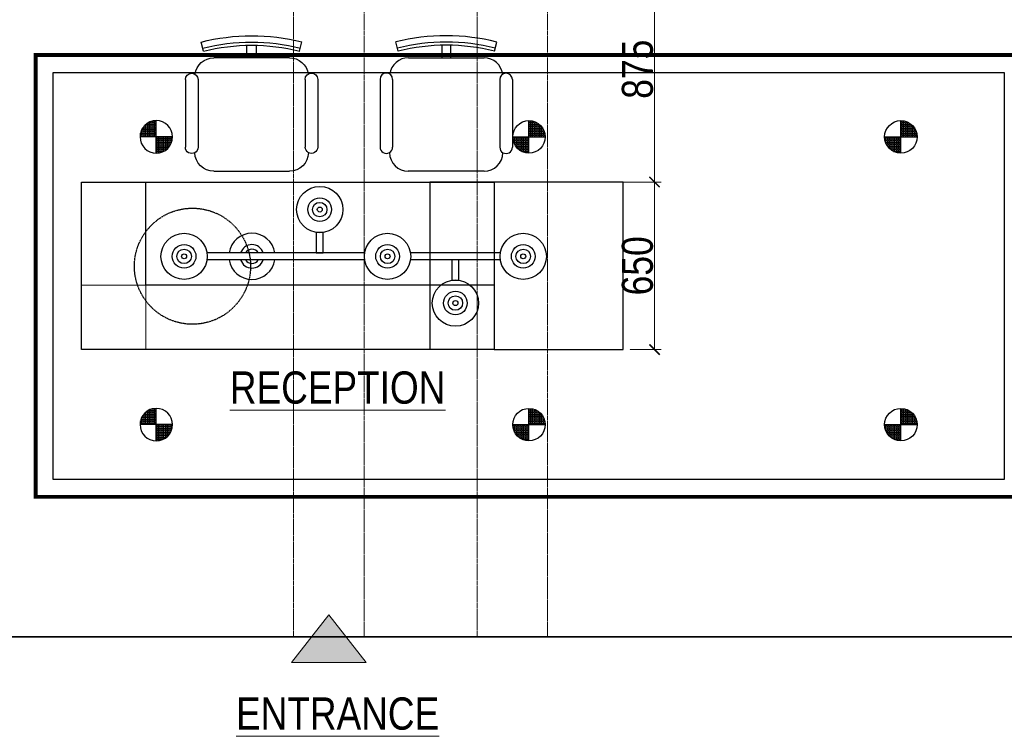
# Model space of a CAD drawing. Header units: millimetres. Extents: x -106827 to 92813, y -35754 to 7831.
# Tile 88 of 150: x -19193 to -15377, y -28971 to -26192. Entities that reach past the tile are written whole.
import ezdxf
from ezdxf.xclip import XClip

# ---------------------------------------------------------------- set-up
doc = ezdxf.new("R2010")
doc.units = ezdxf.units.MM
doc.header["$XCLIPFRAME"] = 2
doc.header["$PDMODE"] = 35
for name, pattern in [('General Arrangement Plan$0$( Hidden )', [0.375, 0.25, -0.125]), ('General Arrangement Plan$1$HIDDEN', [0.375, 0.25, -0.125]), ('HIDDEN2', [4.7625, 3.175, -1.5875])]:
    doc.linetypes.add(name, pattern=pattern)
for name, color, linetype in [('Ceiling Lights', 40, 'Continuous'), ('General Arrangement Plan$1$Furniture', 7, 'Continuous'), ('IEL-DIM-050', 7, 'Continuous'), ('IFF-35 HEAVY', 100, 'Continuous'), ('LIGHT', 30, 'Continuous')]:
    doc.layers.add(name, color=color, linetype=linetype)
for name, color, linetype, lineweight in [('General Arrangement Plan$0$DIM', 7, 'Continuous', 13), ('General Arrangement Plan$1$BEAM', 113, 'Continuous', 9), ('General Arrangement Plan$1$TXT', 6, 'Continuous', 20), ('General Arrangement Plan$1$Wall Hatch', 8, 'Continuous', 0)]:
    doc.layers.add(name, color=color, linetype=linetype, lineweight=lineweight)
doc.styles.add('General Arrangement Plan$1$Standard', font='ARIALN.TTF')
doc.dimstyles.new('General Arrangement Plan$1$TFS-Dim', dxfattribs={"dimtxt": 120, "dimasz": 40, "dimexe": 25, "dimexo": 25, "dimgap": 4.5, "dimtad": 1, "dimdec": 0, "dimzin": 0, "dimdsep": 46, "dimtxsty": 'General Arrangement Plan$1$Standard', "dimblk": 'General Arrangement Plan$1$_ArchTick', "dimcen": 0.09, "dimdle": 2, "dimclrd": 256, "dimclre": 8, "dimadec": 0, "dimazin": 0, "dimtfac": 1, "dimtdec": 0, "dimtofl": 0, "dimtmove": 1, "dimatfit": 3, "dimfxl": 1, "dimtolj": 1, "dimtzin": 0, "dimlwd": -1, "dimlwe": -1, "dimarcsym": 0})

# ---------------------------------------------------------------- blocks, each defined once
blk = doc.blocks.new('General Arrangement Plan$1$DTHRQW')
at = {"color": 0, "linetype": 'ByBlock', "lineweight": -2}
blk.add_wipeout([(1608712.3, -1425101.7), (1608713.7, -1425115), (1608718.6, -1425130.8), (1608727.2, -1425145.8), (1608735.2, -1425155), (1608745.7, -1425163.7), (1608768.7, -1425174.5), (1608776, -1425176.1), (1608798.1, -1425177.3), (1609095.1, -1425177.3), (1609104.3, -1425176.7), (1609127.2, -1425170.2), (1609131.8, -1425167.9), (1609139.3, -1425163.3), (1609148.8, -1425155.3), (1609158.8, -1425143.3), (1609164.1, -1425134), (1609169, -1425120.8), (1609171.1, -1425110.3), (1609171.7, -1425102), (1609171.7, -1425102), (1609171.7, -1425102), (1609175.1, -1425103.6), (1609181, -1425105.2), (1609187.8, -1425105.2), (1609192.4, -1425104.2), (1609197, -1425102.2), (1609200, -1425100.2), (1609201.8, -1425098.6), (1609201.8, -1425098.6), (1609206.6, -1425092.7), (1609208.7, -1425088.1), (1609209.6, -1425084.6), (1609210, -1425079.9), (1609210, -1425072.2), (1609210, -1424805.7), (1609208.8, -1424797.7), (1609207.6, -1424794.9), (1609204.4, -1424789.7), (1609202.2, -1424787.3), (1609196.3, -1424783.1), (1609193.4, -1424781.7), (1609189.7, -1424780.7), (1609184.5, -1424780.2), (1609177.1, -1424781.3), (1609174.4, -1424782.2), (1609171, -1424784), (1609167.4, -1424768.8), (1609164, -1424760.8), (1609154.9, -1424746.4), (1609152.3, -1424743.3), (1609145.7, -1424736.7), (1609135.1, -1424728.9), (1609124.1, -1424723.3), (1609116.3, -1424720.5), (1609106.3, -1424718.3), (1609095.5, -1424717.5), (1609077.9, -1424717.5), (1608960.9, -1424717.5), (1608960.9, -1424666.8), (1608972.5, -1424667.2), (1608990, -1424668.1), (1609009.4, -1424669.5), (1609023, -1424670.8), (1609048.5, -1424673.8), (1609066, -1424676.4), (1609080.4, -1424678.8), (1609099.3, -1424682.4), (1609109.5, -1424684.6), (1609130, -1424689.3), (1609137.2, -1424691.1), (1609146.6, -1424654), (1609112.1, -1424646), (1609081.5, -1424640.2), (1609027.2, -1424632.7), (1608999.1, -1424630.3), (1608962.5, -1424628.6), (1608899.5, -1424629.4), (1608874.9, -1424631), (1608841.9, -1424634.3), (1608808.8, -1424639), (1608769.6, -1424646.3), (1608738.2, -1424653.6), (1608747.6, -1424690.7), (1608765.6, -1424686.4), (1608793.7, -1424680.5), (1608817, -1424676.5), (1608834.8, -1424673.8), (1608851.3, -1424671.8), (1608871.4, -1424669.7), (1608885.4, -1424668.6), (1608898.9, -1424667.7), (1608917.4, -1424667), (1608923.8, -1424667), (1608923.8, -1424717.5), (1608789.1, -1424717.5), (1608780.2, -1424718), (1608771.8, -1424719.5), (1608762.3, -1424722.4), (1608752.9, -1424726.6), (1608744.6, -1424731.8), (1608732.8, -1424742.2), (1608726.8, -1424749.6), (1608720.7, -1424759.7), (1608717.3, -1424767.6), (1608713.3, -1424783.5), (1608713.3, -1424783.5), (1608713.3, -1424783.5), (1608699.8, -1424779.7), (1608699.8, -1424779.7), (1608693.2, -1424780.5), (1608682.3, -1424786.6), (1608675.1, -1424798.7), (1608674.2, -1424805.2), (1608674.2, -1424817.3), (1608674.2, -1424837.6), (1608674.2, -1424853.6), (1608674.2, -1425079.4), (1608674.2, -1425079.4), (1608676.1, -1425088.9), (1608678.5, -1425093.6), (1608683, -1425098.7), (1608686.6, -1425101.3), (1608686.6, -1425101.3), (1608699.7, -1425105), (1608699.7, -1425105), (1608706, -1425104.2)], dxfattribs=at).translate(0, 0, 0)
at = {"color": 0, "linetype": 'ByBlock', "lineweight": -2, "extrusion": (-3.38737e-07, -2.0473e-09, 1)}
for p, q in [((1608747.6, -1424690.7, 0), (1608738.2, -1424653.6, 0)), ((1609137.2, -1424691.1, 0), (1609146.6, -1424654, 0)), ((1608789.2, -1424717.5, 0), (1609095.5, -1424717.5, 0)), ((1608674.2, -1424805.2, 0), (1608674.2, -1425079.4, 0)), ((1608725.3, -1424805.2, 0), (1608725.3, -1425079.5, 0)), ((1609159, -1424805.7, 0), (1609159, -1425079.9, 0)), ((1609210, -1424805.7, 0), (1609210, -1425079.9, 0)), ((1609095.1, -1425177.3, 0), (1608788.7, -1425177.3, 0))]:
    blk.add_line(p, q, dxfattribs=at)
at = {"color": 0, "linetype": 'ByBlock', "lineweight": -2, "extrusion": (-3.38737e-07, -2.0473e-09, 1), "elevation": -0.5}
blk.add_lwpolyline([(1608923.8, -1424717.5), (1608960.9, -1424717.5), (1608960.9, -1424666.8, 0.00633), (1608923.8, -1424666.6), (1608923.8, -1424717.5), (1608960.9, -1424717.5)], format="xyb", dxfattribs=at)
at = {"color": 0, "linetype": 'ByBlock', "lineweight": -2, "extrusion": (-3.38737e-07, -2.0473e-09, 1)}
for centre, radius, start, end in [((1608941.6, -1425457.9, -0.5), 829.6, 75.6933, 104.1934), ((1608941.6, -1425457.9, -0.5), 804.1, 75.6933, 104.1934), ((1608941.6, -1425457.9, -0.5), 791.3, 75.6933, 104.1934), ((1608789.1, -1424794.1, -0.5), 76.6, 89.9433, 172.0949), ((1609094.8, -1424794.4, -0.5), 76.9, 7.7859, 89.486), ((1608699.8, -1424805.2, -0.5), 25.5, 359.9433, 179.9433), ((1609184.5, -1424805.7, -0.5), 25.5, 359.9433, 179.9433), ((1608699.8, -1425079.4, -0.5), 25.5, 179.9411, 359.9455), ((1608789.3, -1425100.2, -0.5), 77.1, 181.1385, 269.5517), ((1609095.1, -1425100.7, -0.5), 76.6, 269.9433, 359.0248), ((1609184.5, -1425079.9, -0.5), 25.5, 179.9433, 359.9433)]:
    blk.add_arc(centre, radius, start, end, dxfattribs=at)
blk = doc.blocks.new('General Arrangement Plan$1$_ArchTick')
at = {"color": 0, "linetype": 'ByBlock', "const_width": 0.15}
blk.add_lwpolyline([(-0.5, -0.5), (0.5, 0.5)], dxfattribs=at)
blk = doc.blocks.new('*D266')
at = {"layer": 'Defpoints', "color": 0}
for p in [(4286.2, 2662.6), (4377.6, 2012.6), (4498.8, 2012.6)]:
    blk.add_point(p, dxfattribs=at)
at = {"layer": 'General Arrangement Plan$0$DIM', "color": 8, "linetype": 'General Arrangement Plan$0$( Hidden )'}
for p, q in [((4311.2, 2662.6), (4523.8, 2662.6)), ((4402.6, 2012.6), (4523.8, 2012.6))]:
    blk.add_line(p, q, dxfattribs=at)
at = {"layer": 'General Arrangement Plan$0$DIM', "color": 8}
blk.add_line((4498.8, 2664.6), (4498.8, 2010.6), dxfattribs=at)
at = {"layer": 'General Arrangement Plan$0$DIM', "color": 8, "xscale": 40, "yscale": 40, "zscale": 40}
for p, rotation in [((4498.8, 2662.6), 90), ((4498.8, 2012.6), 270)]:
    blk.add_blockref('General Arrangement Plan$1$_ArchTick', p, dxfattribs=dict(at, rotation=rotation))
at = {"layer": 'General Arrangement Plan$0$DIM', "color": 0, "insert": (4433, 2337.6), "char_height": 120, "attachment_point": 5, "rotation": 90, "style": 'General Arrangement Plan$1$Standard'}
blk.add_mtext('\\A1;650', dxfattribs=at)
blk = doc.blocks.new('*D269')
at = {"layer": 'Defpoints', "color": 0}
for p in [(4302.6, 3537.7), (4498.8, 3537.7), (4302.6, 2662.6)]:
    blk.add_point(p, dxfattribs=at)
at = {"layer": 'General Arrangement Plan$0$DIM', "color": 8, "linetype": 'General Arrangement Plan$0$( Hidden )'}
for p, q in [((4327.6, 3537.7), (4523.8, 3537.7)), ((4327.6, 2662.6), (4523.8, 2662.6))]:
    blk.add_line(p, q, dxfattribs=at)
at = {"layer": 'General Arrangement Plan$0$DIM', "color": 8}
blk.add_line((4498.8, 2660.6), (4498.8, 3539.7), dxfattribs=at)
at = {"layer": 'General Arrangement Plan$0$DIM', "color": 8, "xscale": 40, "yscale": 40, "zscale": 40}
for p, rotation in [((4498.8, 3537.7), 90), ((4498.8, 2662.6), 270)]:
    blk.add_blockref('General Arrangement Plan$1$_ArchTick', p, dxfattribs=dict(at, rotation=rotation))
at = {"layer": 'General Arrangement Plan$0$DIM', "color": 0, "insert": (4433, 3100.1), "char_height": 120, "attachment_point": 5, "rotation": 90, "style": 'General Arrangement Plan$1$Standard'}
blk.add_mtext('\\A1;875', dxfattribs=at)
blk = doc.blocks.new('A$Cabf605ce')
at = {"layer": 'LIGHT', "linetype": 'ByBlock'}
for p, q in [((475.9, 171.6), (107.3, 171.6)), ((792.7, 171.6), (582.5, 171.6)), ((475.9, 154.9), (107.3, 154.9)), ((792.7, 154.9), (582.5, 154.9))]:
    blk.add_line(p, q, dxfattribs=at)
at = {"layer": 'LIGHT'}
for points in [[(362.5, 218.6), (362.5, 171.6), (379.1, 171.6), (379.1, 218.6)], [(695.9, 107.9), (695.9, 154.9), (679.3, 154.9), (679.3, 107.9)]]:
    blk.add_lwpolyline(points, close=True, dxfattribs=at)
at = {"layer": 'LIGHT', "linetype": 'ByBlock'}
for centre, radius in [((370.8, 272.5), 54), ((370.8, 272.5), 27.6), ((370.8, 272.5), 16.9), ((370.8, 272.5), 5.76), ((54, 163.2), 54), ((529.2, 163.2), 54), ((846, 163.2), 54), ((54, 163.2), 27.6), ((529.2, 163.2), 27.6), ((846, 163.2), 27.6), ((54, 163.2), 16.9), ((54, 163.2), 5.76), ((529.2, 163.2), 16.9), ((529.2, 163.2), 5.76), ((846, 163.2), 16.9), ((846, 163.2), 5.76), ((687.6, 54), 54), ((687.6, 54), 27.6), ((687.6, 54), 16.9), ((687.6, 54), 5.76)]:
    blk.add_circle(centre, radius, dxfattribs=at)
for radius, start, end in [(54, 8.8664, 171.1336), (27.6, 17.5247, 162.4753), (16.9, 29.4294, 150.5706), (54, 188.8664, 351.1336), (27.6, 197.5247, 342.4753), (16.9, 209.4294, 330.5706)]:
    blk.add_arc((212.4, 163.2), radius, start, end, dxfattribs=at)
blk = doc.blocks.new('A$C14111a2b')
at = {"layer": 'Ceiling Lights', "linetype": 'ByBlock', "ltscale": 0.5, "true_color": 0xf8d731}
h = blk.add_hatch(dxfattribs=at)
h.set_pattern_fill('ANGLE', color=40)
h.set_pattern_definition([(0, (-41143.0485, -2611.6214), (0, 6.985), [5.08, -1.905]), (90, (-41143.0485, -2611.6214), (-6.985, 4e-16), [5.08, -1.905])])
h.paths.add_polyline_path([(63, 63), (0, 63, 0.414214), (63, 0)])
h.paths.add_polyline_path([(63, 63), (126.1, 63, 0.414214), (63, 126.1)])
at = {"layer": 'Ceiling Lights', "color": 40, "linetype": 'ByBlock', "ltscale": 0.5, "true_color": 0xf8d731}
for p, q in [((63, 0), (63, 126.1)), ((0, 63), (126.1, 63))]:
    blk.add_line(p, q, dxfattribs=at)
blk.add_circle((63, 63), 63, dxfattribs=at)
blk = doc.blocks.new('General Arrangement Plan')
at = {"layer": 'General Arrangement Plan$1$Wall Hatch', "true_color": 0x939598}
h = blk.add_hatch(color=252, dxfattribs=at)
h.dxf.hatch_style = 1
h.paths.add_polyline_path([(3091.7, 799.2), (3380.8, 799.2), (3236.2, 983.7)])
at = {"color": 252, "true_color": 0x939598}
blk.add_line((1818.1, 899.1), (6194.5, 899.1), dxfattribs=at)
at = {"layer": 'General Arrangement Plan$0$DIM', "color": 9, "linetype": 'General Arrangement Plan$1$HIDDEN', "ltscale": 10, "true_color": 0xc7c8ca}
for q in [(2277.6, 2262.6), (2527.6, 2012.6)]:
    blk.add_line((2527.6, 2262.6), q, dxfattribs=at)
at = {"layer": 'General Arrangement Plan$1$Furniture', "color": 8}
blk.add_line((2527.6, 2662.6), (3627.6, 2662.6), dxfattribs=at)
at = {"layer": 'General Arrangement Plan$1$Furniture'}
for points in [[(2277.6, 2662.6), (2527.6, 2662.6)], [(3627.6, 2662.6), (3877.6, 2662.6), (3877.6, 2012.6), (2277.6, 2012.6), (2277.6, 2662.6)], [(3877.6, 2262.6), (2527.6, 2262.6), (2527.6, 2662.6)]]:
    blk.add_lwpolyline(points, dxfattribs=at)
at = {"layer": 'General Arrangement Plan$1$Furniture', "color": 252, "linetype": 'General Arrangement Plan$1$HIDDEN', "ltscale": 10}
blk.add_lwpolyline([(3627.6, 2662.6), (3627.6, 2012.6)], dxfattribs=at)
at = {"layer": 'General Arrangement Plan$1$Furniture', "color": 8}
blk.add_lwpolyline([(3877.6, 2012.6), (4377.6, 2012.6), (4377.6, 2662.6), (3627.6, 2662.6), (3627.6, 2662.6)], dxfattribs=at)
at = {"layer": 'General Arrangement Plan$1$Furniture', "color": 252, "linetype": 'General Arrangement Plan$1$HIDDEN', "ltscale": 10}
blk.add_circle((2707.9, 2336), 225.1, dxfattribs=at)
at = {"layer": 'General Arrangement Plan$1$Wall Hatch'}
blk.add_lwpolyline([(3091.7, 799.2), (3380.8, 799.2), (3236.2, 983.7), (3236.2, 983.7)], close=True, dxfattribs=at)
at = {"layer": 'General Arrangement Plan$1$Furniture', "yscale": 0.9575283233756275, "zscale": 0.9575283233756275}
for p, xscale in [((1543544.7, 1367351.9, 0), -0.9575283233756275), ((-1536916.3, 1367351.9, 0), 0.9575283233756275)]:
    blk.add_blockref('General Arrangement Plan$1$DTHRQW', p, dxfattribs=dict(at, xscale=xscale))
at = {"layer": 'General Arrangement Plan$1$TXT', "char_height": 125, "width": 2265.161, "attachment_point": 5, "style": 'General Arrangement Plan$1$Standard'}
for s, insert in [('{\\LRECEPTION}', (3270.4, 1864.6)), ('{\\LENTRANCE}', (3270.4, 600.2))]:
    blk.add_mtext(s, dxfattribs=dict(at, insert=insert))
at = {"layer": 'General Arrangement Plan$0$DIM', "color": 9, "true_color": 0xc7c8ca}
for base, p1, p2, picture, middle in [((4498.8, 3537.7), (4302.6, 2662.6), (4302.6, 3537.7), '*D269', (4433, 3100.1)), ((4498.8, 2012.6), (4286.2, 2662.6), (4377.6, 2012.6), '*D266', (4433, 2337.6))]:
    dim = blk.add_linear_dim(base=base, p1=p1, p2=p2, angle=90, dimstyle='General Arrangement Plan$1$TFS-Dim', override={"dimclrd": 8}, dxfattribs=at)
    dim.commit()
    dim.dimension.update_dxf_attribs({"geometry": picture, "text_midpoint": middle})
at = {"layer": 'General Arrangement Plan$1$BEAM', "linetype": 'General Arrangement Plan$0$( Hidden )', "ltscale": 11}
for points in [[(3373.3, 14050.1), (3373.2, 899.1), (3099.8, 899.1), (3099.8, 14050.1)], [(4084.2, 14050.1), (4084.2, 899.1), (3810.8, 899.1), (3810.8, 14050.1)]]:
    blk.add_lwpolyline(points, close=True, dxfattribs=at)

msp = doc.modelspace()

# ---------------------------------------------------------------- linework, layer by layer
at = {"layer": 'IFF-35 HEAVY', "ltscale": 100}
msp.add_lwpolyline([(-15062.9, -28585), (-19413.5, -28584.4), (-19413.5, -25896), (-16394.6, -25896), (-16394.6, -24703.6), (-17048, -24703.6), (-17048, -23691.7), (-16394.6, -23691.7), (-16394.6, -23569), (-21123.4, -23567.7), (-21123.5, -23017.6), (-11186.5, -23017.6)], dxfattribs=at)

# ---------------------------------------------------------------- next in the draw order: block references
at = {"color": 7}
ref = msp.add_blockref('General Arrangement Plan', (-21231.7, -29484.1), dxfattribs=at)
XClip(ref).set_block_clipping_path([(48.7190010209, -107.5186207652), (15251.6043912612, 15253.5715002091)])

# ---------------------------------------------------------------- next in the draw order: linework, layer by layer
at = {"layer": 'IFF-35 HEAVY', "color": 5, "linetype": 'HIDDEN2', "ltscale": 2, "const_width": 15}
msp.add_lwpolyline([(-19131.5, -26329.1), (-15310.7, -26329.1), (-15310.7, -28042.3), (-19131.5, -28042.3)], close=True, dxfattribs=at)
at = {"layer": 'IFF-35 HEAVY', "ltscale": 100}
msp.add_lwpolyline([(-19064, -26396.6), (-15378.2, -26396.6), (-15378.2, -27974.8), (-19064, -27974.8)], close=True, dxfattribs=at)

# ---------------------------------------------------------------- next in the draw order: block references
at = {"layer": 'Ceiling Lights', "xscale": -1}
for p in [(-18601.1, -26709.5), (-18601.1, -27825.4)]:
    msp.add_blockref('A$C14111a2b', p, dxfattribs=at)
at = {"layer": 'Ceiling Lights'}
for p in [(-17282.6, -26709.5), (-15841.1, -26709.5), (-17282.6, -27825.4), (-15841.1, -27825.4)]:
    msp.add_blockref('A$C14111a2b', p, dxfattribs=at)
at = {"layer": 'IEL-DIM-050', "color": 7, "xscale": 1.65956171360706, "yscale": 1.65956171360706, "zscale": 1.65956171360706}
msp.add_blockref('A$Cabf605ce', (-18645.9, -27380.6), dxfattribs=at)

doc.saveas('drawing.dxf')
